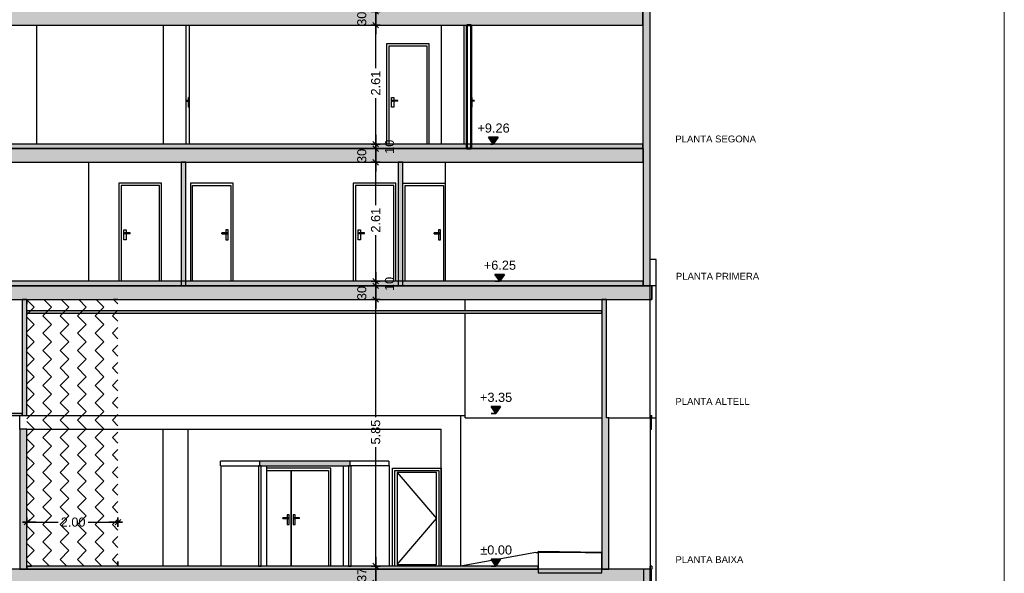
# Model space of a CAD drawing. Header units: metres. Extents: x -1 to 555, y -65 to 31.
# Tile 12 of 14: x 533 to 555, y -55 to -43. Entities that reach past the tile are written whole.
import ezdxf

# ---------------------------------------------------------------- set-up
doc = ezdxf.new("R2010")
doc.units = ezdxf.units.M
doc.header["$PDMODE"] = 65
doc.linetypes.add('CONTINUA', pattern=[0])
doc.linetypes.add('PUNKT', pattern=[6.35, 0, -6.35])
doc.layers.add('+++++ CÀLCUL SECCIÓ F', color=7, linetype='CONTINUA', lineweight=25)
doc.layers.add('COTES SECCIO F', color=7, linetype='CONTINUA', lineweight=25)
doc.styles.add('ARIAL', font='arial.ttf')
doc.dimstyles.new('DIMSTYLE_2', dxfattribs={"dimtxt": 0.2, "dimasz": 0.2, "dimexe": 0, "dimexo": 1e-06, "dimgap": 0.1, "dimtad": 0, "dimrnd": 0.005, "dimzin": 4, "dimdsep": 46, "dimtxsty": 'ARIAL', "dimblk1": 'ALL_ML_STRICH', "dimblk2": 'ALL_ML_STRICH', "dimsah": 1, "dimcen": 0, "dimse1": 1, "dimse2": 1, "dimclrd": 2, "dimclre": 2, "dimclrt": 2, "dimadec": 0, "dimazin": 0, "dimtfac": 1, "dimtdec": 0, "dimtix": 1, "dimtmove": 2, "dimatfit": 3, "dimfxl": 0, "dimtzin": 0, "dimlwd": 0, "dimlwe": 35, "dimarcsym": 0})
doc.dimstyles.new('DIMSTYLE_5', dxfattribs={"dimtxt": 0.2, "dimasz": 0.2, "dimexe": 0, "dimexo": 1e-06, "dimgap": 0.1, "dimtad": 2, "dimdec": 0, "dimlfac": 100, "dimrnd": 1, "dimzin": 4, "dimdsep": 46, "dimtxsty": 'ARIAL', "dimblk1": 'ALL_ML_STRICH', "dimblk2": 'ALL_ML_STRICH', "dimsah": 1, "dimcen": 0, "dimse1": 1, "dimse2": 1, "dimclrd": 2, "dimclre": 2, "dimclrt": 2, "dimadec": 0, "dimazin": 0, "dimtfac": 1, "dimtdec": 0, "dimtix": 1, "dimtmove": 2, "dimatfit": 3, "dimfxl": 0, "dimtvp": 1.2, "dimtzin": 0, "dimlwd": 0, "dimlwe": 35, "dimarcsym": 0})
doc.dimstyles.new('DIMSTYLE_6', dxfattribs={"dimtxt": 0.2, "dimasz": 0.2, "dimexe": 0, "dimexo": 1e-06, "dimgap": 0.1, "dimtad": 0, "dimrnd": 0.01, "dimzin": 4, "dimdsep": 46, "dimtxsty": 'ARIAL', "dimblk1": 'ALL_ML_STRICH', "dimblk2": 'ALL_ML_STRICH', "dimsah": 1, "dimcen": 0, "dimse1": 1, "dimse2": 1, "dimclrd": 2, "dimclre": 2, "dimclrt": 2, "dimadec": 0, "dimazin": 0, "dimtfac": 1, "dimtdec": 0, "dimtix": 1, "dimtmove": 2, "dimatfit": 3, "dimfxl": 0, "dimtzin": 0, "dimlwd": 0, "dimlwe": 35, "dimarcsym": 0})
doc.dimstyles.new('DIMSTYLE_7', dxfattribs={"dimtxt": 0.2, "dimasz": 0.2, "dimexe": 0, "dimexo": 1e-06, "dimgap": 0.1, "dimtad": 0, "dimdec": 0, "dimlfac": 100, "dimrnd": 1, "dimzin": 4, "dimdsep": 46, "dimtxsty": 'ARIAL', "dimblk1": 'ALL_ML_STRICH', "dimblk2": 'ALL_ML_STRICH', "dimsah": 1, "dimcen": 0, "dimse1": 1, "dimse2": 1, "dimclrd": 2, "dimclre": 2, "dimclrt": 2, "dimadec": 0, "dimazin": 0, "dimtfac": 1, "dimtdec": 0, "dimtix": 1, "dimtmove": 2, "dimatfit": 3, "dimfxl": 0, "dimtvp": 1.2, "dimtzin": 0, "dimlwd": 0, "dimlwe": 35, "dimarcsym": 0})
doc.dimstyles.new('DIMSTYLE_8', dxfattribs={"dimtxt": 0.2, "dimasz": 0.2, "dimexe": 0, "dimexo": 1e-06, "dimgap": 0.1, "dimtad": 0, "dimdec": 0, "dimlfac": 100, "dimrnd": 1, "dimzin": 4, "dimdsep": 46, "dimtxsty": 'ARIAL', "dimblk1": 'ALL_ML_STRICH', "dimblk2": 'ALL_ML_STRICH', "dimsah": 1, "dimcen": 0, "dimse1": 1, "dimse2": 1, "dimclrd": 2, "dimclre": 2, "dimclrt": 2, "dimadec": 0, "dimazin": 0, "dimtfac": 1, "dimtdec": 0, "dimtix": 1, "dimtmove": 2, "dimatfit": 3, "dimfxl": 0, "dimtvp": 1.2, "dimtzin": 0, "dimlwd": 0, "dimlwe": 35, "dimarcsym": 0})

# ---------------------------------------------------------------- blocks, each defined once
blk = doc.blocks.new('ALL_ML_STRICH')
at = {"color": 0, "linetype": 'ByBlock', "lineweight": -2}
for p, q in [((-1, 0), (0.5, 0)), ((-0.3, -0.3), (0.3, 0.3)), ((0, -0.5), (0, 0.5))]:
    blk.add_line(p, q, dxfattribs=at)
blk = doc.blocks.new('*D3')
at = {"layer": 'COTES SECCIO F', "color": 2, "linetype": 'CONTINUA', "lineweight": -2, "transparency": 33554687}
for p, q in [((533.27, -53.977), (533.953, -53.977)), ((534.613, -53.977), (535.267, -53.977))]:
    blk.add_line(p, q, dxfattribs=at)
at = {"layer": 'DEFPOINTS', "color": 2, "linetype": 'CONTINUA', "lineweight": 35, "transparency": 33554687}
for p in [(535.267, -53.778), (533.27, -53.965), (533.27, -53.977)]:
    blk.add_point(p, dxfattribs=at)
at = {"layer": 'COTES SECCIO F', "color": 2, "linetype": 'CONTINUA', "lineweight": 35, "transparency": 33554687, "xscale": 0.2, "yscale": 0.2, "zscale": 0.2, "rotation": 180}
blk.add_blockref('ALL_ML_STRICH', (533.27, -53.977), dxfattribs=at)
at = {"layer": 'COTES SECCIO F', "color": 2, "linetype": 'CONTINUA', "lineweight": 35, "transparency": 33554687, "xscale": 0.2, "yscale": 0.2, "zscale": 0.2}
blk.add_blockref('ALL_ML_STRICH', (535.267, -53.977), dxfattribs=at)
at = {"layer": 'COTES SECCIO F', "color": 2, "linetype": 'CONTINUA', "lineweight": 35, "transparency": 33554687, "insert": (534.283, -53.977), "char_height": 0.2, "width": 0.8, "attachment_point": 5, "style": 'ARIAL'}
blk.add_mtext('\\A1;{\\A1;{2.00\\H0.132000;\\S^ ;}}', dxfattribs=at)
blk = doc.blocks.new('*D8')
at = {"layer": 'COTES SECCIO F', "color": 2, "linetype": 'CONTINUA', "lineweight": -2, "transparency": 33554687}
blk.add_line((540.922, -55.31), (540.922, -54.94), dxfattribs=at)
at = {"layer": 'DEFPOINTS', "color": 2, "linetype": 'CONTINUA', "lineweight": 35, "transparency": 33554687}
for p in [(545.231, -54.94), (540.922, -55.31), (545.231, -55.31)]:
    blk.add_point(p, dxfattribs=at)
at = {"layer": 'COTES SECCIO F', "color": 2, "linetype": 'CONTINUA', "lineweight": 35, "transparency": 33554687, "xscale": 0.2, "yscale": 0.2, "zscale": 0.2}
for p, rotation in [((540.922, -54.94), 90), ((540.922, -55.31), 270)]:
    blk.add_blockref('ALL_ML_STRICH', p, dxfattribs=dict(at, rotation=rotation))
at = {"layer": 'COTES SECCIO F', "color": 2, "linetype": 'CONTINUA', "lineweight": 35, "transparency": 33554687, "insert": (540.618, -55.134), "char_height": 0.2, "width": 0.4, "attachment_point": 5, "rotation": 90, "style": 'ARIAL'}
blk.add_mtext('\\A1;{37}', dxfattribs=at)
blk = doc.blocks.new('*D9')
at = {"layer": 'COTES SECCIO F', "color": 2, "linetype": 'CONTINUA', "lineweight": -2, "transparency": 33554687}
for p, q in [((540.922, -51.671), (540.922, -49.09)), ((540.922, -54.94), (540.922, -52.331))]:
    blk.add_line(p, q, dxfattribs=at)
at = {"layer": 'DEFPOINTS', "color": 2, "linetype": 'CONTINUA', "lineweight": 35, "transparency": 33554687}
for p in [(545.518, -49.09), (540.922, -54.94), (545.231, -54.94)]:
    blk.add_point(p, dxfattribs=at)
at = {"layer": 'COTES SECCIO F', "color": 2, "linetype": 'CONTINUA', "lineweight": 35, "transparency": 33554687, "xscale": 0.2, "yscale": 0.2, "zscale": 0.2}
for p, rotation in [((540.922, -49.09), 90), ((540.922, -54.94), 270)]:
    blk.add_blockref('ALL_ML_STRICH', p, dxfattribs=dict(at, rotation=rotation))
at = {"layer": 'COTES SECCIO F', "color": 2, "linetype": 'CONTINUA', "lineweight": 35, "transparency": 33554687, "insert": (540.922, -52.001), "char_height": 0.2, "width": 0.8, "attachment_point": 5, "rotation": 90, "style": 'ARIAL'}
blk.add_mtext('\\A1;{\\A1;{5.85\\H0.132000;\\S^ ;}}', dxfattribs=at)
blk = doc.blocks.new('*D10')
at = {"layer": 'COTES SECCIO F', "color": 2, "linetype": 'CONTINUA', "lineweight": -2, "transparency": 33554687}
blk.add_line((540.922, -49.09), (540.922, -48.79), dxfattribs=at)
at = {"layer": 'DEFPOINTS', "color": 2, "linetype": 'CONTINUA', "lineweight": 35, "transparency": 33554687}
for p in [(545.401, -48.79), (540.922, -49.09), (545.518, -49.09)]:
    blk.add_point(p, dxfattribs=at)
at = {"layer": 'COTES SECCIO F', "color": 2, "linetype": 'CONTINUA', "lineweight": 35, "transparency": 33554687, "xscale": 0.2, "yscale": 0.2, "zscale": 0.2}
for p, rotation in [((540.922, -48.79), 90), ((540.922, -49.09), 270)]:
    blk.add_blockref('ALL_ML_STRICH', p, dxfattribs=dict(at, rotation=rotation))
at = {"layer": 'COTES SECCIO F', "color": 2, "linetype": 'CONTINUA', "lineweight": 35, "transparency": 33554687, "insert": (540.618, -48.949), "char_height": 0.2, "width": 0.4, "attachment_point": 5, "rotation": 90, "style": 'ARIAL'}
blk.add_mtext('\\A1;{30}', dxfattribs=at)
blk = doc.blocks.new('*D11')
at = {"layer": 'COTES SECCIO F', "color": 2, "linetype": 'CONTINUA', "lineweight": -2, "transparency": 33554687}
blk.add_line((540.922, -48.79), (540.922, -48.69), dxfattribs=at)
at = {"layer": 'DEFPOINTS', "color": 2, "linetype": 'CONTINUA', "lineweight": 35, "transparency": 33554687}
for p in [(540.922, -48.79), (545.401, -48.69), (545.401, -48.79)]:
    blk.add_point(p, dxfattribs=at)
at = {"layer": 'COTES SECCIO F', "color": 2, "linetype": 'CONTINUA', "lineweight": 35, "transparency": 33554687, "xscale": 0.2, "yscale": 0.2, "zscale": 0.2}
for p, rotation in [((540.922, -48.79), 270), ((540.922, -48.69), 90)]:
    blk.add_blockref('ALL_ML_STRICH', p, dxfattribs=dict(at, rotation=rotation))
at = {"layer": 'COTES SECCIO F', "color": 2, "linetype": 'CONTINUA', "lineweight": 35, "transparency": 33554687, "insert": (541.226, -48.749), "char_height": 0.2, "width": 0.4, "attachment_point": 5, "rotation": 90, "style": 'ARIAL'}
blk.add_mtext('\\A1;{10}', dxfattribs=at)
blk = doc.blocks.new('*D12')
at = {"layer": 'COTES SECCIO F', "color": 2, "linetype": 'CONTINUA', "lineweight": -2, "transparency": 33554687}
for p, q in [((540.922, -47.021), (540.922, -46.08)), ((540.922, -48.69), (540.922, -47.681))]:
    blk.add_line(p, q, dxfattribs=at)
at = {"layer": 'DEFPOINTS', "color": 2, "linetype": 'CONTINUA', "lineweight": 35, "transparency": 33554687}
for p in [(545.251, -46.08), (540.922, -48.69), (545.401, -48.69)]:
    blk.add_point(p, dxfattribs=at)
at = {"layer": 'COTES SECCIO F', "color": 2, "linetype": 'CONTINUA', "lineweight": 35, "transparency": 33554687, "xscale": 0.2, "yscale": 0.2, "zscale": 0.2}
for p, rotation in [((540.922, -46.08), 90), ((540.922, -48.69), 270)]:
    blk.add_blockref('ALL_ML_STRICH', p, dxfattribs=dict(at, rotation=rotation))
at = {"layer": 'COTES SECCIO F', "color": 2, "linetype": 'CONTINUA', "lineweight": 35, "transparency": 33554687, "insert": (540.922, -47.351), "char_height": 0.2, "width": 0.8, "attachment_point": 5, "rotation": 90, "style": 'ARIAL'}
blk.add_mtext('\\A1;{\\A1;{2.61\\H0.132000;\\S^ ;}}', dxfattribs=at)
blk = doc.blocks.new('*D13')
at = {"layer": 'COTES SECCIO F', "color": 2, "linetype": 'CONTINUA', "lineweight": -2, "transparency": 33554687}
blk.add_line((540.922, -46.08), (540.922, -45.78), dxfattribs=at)
at = {"layer": 'DEFPOINTS', "color": 2, "linetype": 'CONTINUA', "lineweight": 35, "transparency": 33554687}
for p in [(545.23, -45.78), (540.922, -46.08), (545.251, -46.08)]:
    blk.add_point(p, dxfattribs=at)
at = {"layer": 'COTES SECCIO F', "color": 2, "linetype": 'CONTINUA', "lineweight": 35, "transparency": 33554687, "xscale": 0.2, "yscale": 0.2, "zscale": 0.2}
for p, rotation in [((540.922, -45.78), 90), ((540.922, -46.08), 270)]:
    blk.add_blockref('ALL_ML_STRICH', p, dxfattribs=dict(at, rotation=rotation))
at = {"layer": 'COTES SECCIO F', "color": 2, "linetype": 'CONTINUA', "lineweight": 35, "transparency": 33554687, "insert": (540.618, -45.939), "char_height": 0.2, "width": 0.4, "attachment_point": 5, "rotation": 90, "style": 'ARIAL'}
blk.add_mtext('\\A1;{30}', dxfattribs=at)
blk = doc.blocks.new('*D14')
at = {"layer": 'COTES SECCIO F', "color": 2, "linetype": 'CONTINUA', "lineweight": -2, "transparency": 33554687}
blk.add_line((540.922, -45.78), (540.922, -45.68), dxfattribs=at)
at = {"layer": 'DEFPOINTS', "color": 2, "linetype": 'CONTINUA', "lineweight": 35, "transparency": 33554687}
for p in [(540.922, -45.78), (545.23, -45.68), (545.23, -45.78)]:
    blk.add_point(p, dxfattribs=at)
at = {"layer": 'COTES SECCIO F', "color": 2, "linetype": 'CONTINUA', "lineweight": 35, "transparency": 33554687, "xscale": 0.2, "yscale": 0.2, "zscale": 0.2}
for p, rotation in [((540.922, -45.78), 270), ((540.922, -45.68), 90)]:
    blk.add_blockref('ALL_ML_STRICH', p, dxfattribs=dict(at, rotation=rotation))
at = {"layer": 'COTES SECCIO F', "color": 2, "linetype": 'CONTINUA', "lineweight": 35, "transparency": 33554687, "insert": (541.226, -45.739), "char_height": 0.2, "width": 0.4, "attachment_point": 5, "rotation": 90, "style": 'ARIAL'}
blk.add_mtext('\\A1;{10}', dxfattribs=at)
blk = doc.blocks.new('*D15')
at = {"layer": 'COTES SECCIO F', "color": 2, "linetype": 'CONTINUA', "lineweight": -2, "transparency": 33554687}
for p, q in [((540.922, -44.011), (540.922, -43.07)), ((540.922, -45.68), (540.922, -44.671))]:
    blk.add_line(p, q, dxfattribs=at)
at = {"layer": 'DEFPOINTS', "color": 2, "linetype": 'CONTINUA', "lineweight": 35, "transparency": 33554687}
for p in [(545.38, -43.07), (540.922, -45.68), (545.23, -45.68)]:
    blk.add_point(p, dxfattribs=at)
at = {"layer": 'COTES SECCIO F', "color": 2, "linetype": 'CONTINUA', "lineweight": 35, "transparency": 33554687, "xscale": 0.2, "yscale": 0.2, "zscale": 0.2}
for p, rotation in [((540.922, -43.07), 90), ((540.922, -45.68), 270)]:
    blk.add_blockref('ALL_ML_STRICH', p, dxfattribs=dict(at, rotation=rotation))
at = {"layer": 'COTES SECCIO F', "color": 2, "linetype": 'CONTINUA', "lineweight": 35, "transparency": 33554687, "insert": (540.922, -44.341), "char_height": 0.2, "width": 0.8, "attachment_point": 5, "rotation": 90, "style": 'ARIAL'}
blk.add_mtext('\\A1;{\\A1;{2.61\\H0.132000;\\S^ ;}}', dxfattribs=at)
blk = doc.blocks.new('*D16')
at = {"layer": 'COTES SECCIO F', "color": 2, "linetype": 'CONTINUA', "lineweight": -2, "transparency": 33554687}
blk.add_line((540.922, -43.07), (540.922, -42.77), dxfattribs=at)
at = {"layer": 'DEFPOINTS', "color": 2, "linetype": 'CONTINUA', "lineweight": 35, "transparency": 33554687}
for p in [(541.353, -42.77), (540.922, -43.07), (545.38, -43.07)]:
    blk.add_point(p, dxfattribs=at)
at = {"layer": 'COTES SECCIO F', "color": 2, "linetype": 'CONTINUA', "lineweight": 35, "transparency": 33554687, "xscale": 0.2, "yscale": 0.2, "zscale": 0.2}
for p, rotation in [((540.922, -42.77), 90), ((540.922, -43.07), 270)]:
    blk.add_blockref('ALL_ML_STRICH', p, dxfattribs=dict(at, rotation=rotation))
at = {"layer": 'COTES SECCIO F', "color": 2, "linetype": 'CONTINUA', "lineweight": 35, "transparency": 33554687, "insert": (540.618, -42.929), "char_height": 0.2, "width": 0.4, "attachment_point": 5, "rotation": 90, "style": 'ARIAL'}
blk.add_mtext('\\A1;{30}', dxfattribs=at)
blk = doc.blocks.new('COMPLEX_ELEVATIONDIM_0')
at = {"layer": 'COTES SECCIO F', "linetype": 'CONTINUA', "lineweight": 35, "transparency": 33554687}
for points in [[(543.607, -45.53), (543.397, -45.53), (543.502, -45.68)], [(543.748, -48.54), (543.538, -48.54), (543.643, -48.69)], [(543.664, -51.44), (543.454, -51.44), (543.559, -51.59)], [(543.664, -54.79), (543.454, -54.79), (543.559, -54.94)]]:
    blk.add_hatch(color=2, dxfattribs=at).paths.add_polyline_path(points)
at = {"layer": 'COTES SECCIO F', "color": 2, "linetype": 'CONTINUA', "lineweight": 35, "transparency": 33554687}
for p, q in [((543.607, -45.53), (543.397, -45.53)), ((543.397, -45.53), (543.502, -45.68)), ((543.502, -45.68), (543.607, -45.53)), ((543.502, -45.68), (543.502, -45.68)), ((543.502, -45.68), (543.502, -45.68)), ((543.502, -45.68), (543.502, -45.68)), ((543.502, -45.68), (543.502, -45.68)), ((543.748, -48.54), (543.538, -48.54)), ((543.538, -48.54), (543.643, -48.69)), ((543.643, -48.69), (543.748, -48.54)), ((543.643, -48.69), (543.643, -48.69)), ((543.643, -48.69), (543.643, -48.69)), ((543.643, -48.69), (543.643, -48.69)), ((543.643, -48.69), (543.643, -48.69)), ((543.664, -51.44), (543.454, -51.44)), ((543.454, -51.44), (543.559, -51.59)), ((543.559, -51.59), (543.664, -51.44)), ((543.559, -51.59), (543.559, -51.59)), ((543.559, -51.59), (543.559, -51.59)), ((543.559, -51.59), (543.559, -51.59)), ((543.559, -51.59), (543.559, -51.59)), ((543.664, -54.79), (543.454, -54.79)), ((543.454, -54.79), (543.559, -54.94)), ((543.559, -54.94), (543.664, -54.79)), ((543.559, -54.94), (543.559, -54.94)), ((543.559, -54.94), (543.559, -54.94)), ((543.559, -54.94), (543.559, -54.94)), ((543.559, -54.94), (543.559, -54.94))]:
    blk.add_line(p, q, dxfattribs=at)
at = {"layer": 'COTES SECCIO F', "color": 2, "linetype": 'PUNKT', "lineweight": 35, "transparency": 33554687}
for p, q in [((543.502, -45.68), (543.445, -45.68)), ((543.643, -48.69), (543.445, -48.69)), ((543.559, -51.59), (543.445, -51.59)), ((543.559, -54.94), (543.445, -54.94))]:
    blk.add_line(p, q, dxfattribs=at)
at = {"layer": 'COTES SECCIO F', "color": 2, "linetype": 'CONTINUA', "lineweight": 35, "transparency": 33554687, "char_height": 0.2, "attachment_point": 7, "style": 'ARIAL'}
for s, insert, width in [('\\W1.00;+9.26', (543.155, -45.43), 0.80625), ('\\W1.00;+6.25', (543.295, -48.44), 0.80625), ('\\W1.00;+3.35', (543.211, -51.34), 0.80625), ('\\W1.00;±0.00', (543.217, -54.69), 0.7965)]:
    blk.add_mtext(s, dxfattribs=dict(at, insert=insert, width=width))

msp = doc.modelspace()

# ---------------------------------------------------------------- hatches: boundary and pattern name
at = {"layer": '+++++ CÀLCUL SECCIÓ F', "linetype": 'CONTINUA', "lineweight": 25, "true_color": 0xababab, "transparency": 33554687}
for points in [[(546.785, -42.77), (531.837, -42.77), (531.837, -43.07), (546.785, -43.07)], [(546.795, -45.78), (531.837, -45.78), (531.837, -46.08), (546.795, -46.08)], [(546.945, -48.79), (531.957, -48.79), (531.957, -49.09), (546.945, -49.09)], [(540.359, -52.64), (538.375, -52.64), (538.375, -52.74), (540.359, -52.74)], [(546.946, -55.01), (532.097, -55.01), (532.097, -55.31), (546.946, -55.31)]]:
    msp.add_hatch(color=253, dxfattribs=at).paths.add_polyline_path(points)
at = {"layer": '+++++ CÀLCUL SECCIÓ F', "linetype": 'CONTINUA', "lineweight": 25, "true_color": 0xa0a0a0, "transparency": 33554687}
for points in [[(546.945, -42.77), (546.785, -42.77), (546.785, -45.78), (546.945, -45.78)], [(546.945, -45.78), (546.795, -45.78), (546.795, -48.79), (546.945, -48.79)], [(533.266, -51.64), (533.266, -49.09), (533.166, -49.09), (533.166, -51.64)], [(545.986, -51.69), (545.986, -49.09), (545.886, -49.09), (545.886, -51.69)], [(546.036, -51.69), (545.886, -51.69), (545.886, -55.01), (546.036, -55.01)], [(533.117, -51.94), (533.117, -55.01), (533.267, -55.01), (533.267, -51.94)], [(546.946, -55.01), (546.796, -55.01), (546.796, -58.31), (546.946, -58.31)]]:
    msp.add_hatch(color=253, dxfattribs=at).paths.add_polyline_path(points)
at = {"layer": '+++++ CÀLCUL SECCIÓ F', "linetype": 'CONTINUA', "lineweight": 25, "transparency": 33554687}
for color, points in [(32, [(546.785, -45.68), (531.837, -45.68), (531.837, -45.78), (546.785, -45.78)]), (32, [(546.795, -48.69), (531.837, -48.69), (531.837, -48.79), (546.795, -48.79)]), (34, [(545.886, -49.34), (533.266, -49.34), (533.266, -49.39), (545.886, -49.39)]), (32, [(533.166, -51.59), (531.957, -51.59), (531.957, -51.64), (533.166, -51.64)]), (32, [(544.487, -54.94), (533.267, -54.94), (533.267, -55.01), (544.487, -55.01)])]:
    msp.add_hatch(color=color, dxfattribs=at).paths.add_polyline_path(points)
at = {"layer": '+++++ CÀLCUL SECCIÓ F', "linetype": 'CONTINUA', "lineweight": 18, "true_color": 0x006e00, "transparency": 33554687}
for points in [[(536.756, -46.08), (536.656, -46.08), (536.656, -48.79), (536.756, -48.79)], [(541.517, -46.08), (541.417, -46.08), (541.417, -48.79), (541.517, -48.79)]]:
    msp.add_hatch(color=96, dxfattribs=at).paths.add_polyline_path(points)
at = {"layer": 'COTES SECCIO F', "linetype": 'CONTINUA', "lineweight": 35, "transparency": 33554687}
h = msp.add_hatch(dxfattribs=at)
h.set_pattern_fill('TRAMA', color=2, scale=0.27, angle=135, style=0, pattern_type=2)
h.set_pattern_definition([(135, (-0.76368, 6e-17), (-0.38183766, 3e-17), [0.27, -0.27]), (225, (-0.76368, 6e-17), (-6e-17, -0.38183766), [0.27, -0.27])])
h.paths.add_polyline_path([(535.267, -54.94), (535.267, -49.09), (533.267, -49.09), (533.267, -54.94)], flags=0)

# ---------------------------------------------------------------- linework, layer by layer
at = {"layer": '+++++ CÀLCUL SECCIÓ F', "color": 52, "linetype": 'CONTINUA', "lineweight": 13, "transparency": 33554687}
for p, q in [((554.716, -24.94), (554.716, -64.94)), ((554.716, -64.94), (554.716, -24.94))]:
    msp.add_line(p, q, dxfattribs=at)
at = {"layer": '+++++ CÀLCUL SECCIÓ F', "color": 7, "linetype": 'CONTINUA', "lineweight": 25, "transparency": 33554687}
for p, q in [((546.785, -43.07), (546.785, -42.77)), ((546.785, -42.77), (546.785, -43.07)), ((546.945, -45.78), (546.945, -42.77)), ((531.837, -43.07), (542.921, -43.07)), ((533.486, -45.68), (533.486, -43.07)), ((536.266, -45.68), (536.266, -43.07)), ((536.766, -45.68), (536.766, -43.07)), ((536.832, -43.07), (536.832, -45.68)), ((542.366, -45.68), (542.366, -43.07)), ((542.866, -45.68), (542.866, -43.07)), ((542.921, -43.07), (543.021, -43.07)), ((543.021, -43.07), (546.785, -43.07)), ((546.785, -43.07), (546.785, -45.68)), ((536.827, -43.53), (536.827, -45.68)), ((536.827, -43.53), (536.832, -43.53)), ((541.159, -43.48), (541.159, -45.68)), ((542.099, -43.48), (541.159, -43.48)), ((541.209, -43.53), (541.209, -45.68)), ((542.049, -43.53), (541.209, -43.53)), ((542.049, -45.68), (542.049, -43.53)), ((542.099, -45.68), (542.099, -43.48)), ((543.026, -43.53), (543.021, -43.53)), ((543.026, -43.53), (543.026, -45.68)), ((536.772, -44.721), (536.768, -44.725)), ((536.777, -44.72), (536.772, -44.721)), ((536.772, -44.721), (536.817, -44.721)), ((536.817, -44.72), (536.777, -44.72)), ((536.817, -44.87), (536.817, -44.655)), ((536.827, -44.655), (536.817, -44.655)), ((541.269, -44.87), (541.269, -44.655)), ((541.269, -44.655), (541.319, -44.655)), ((541.289, -44.721), (541.286, -44.725)), ((541.294, -44.72), (541.289, -44.721)), ((541.409, -44.721), (541.289, -44.721)), ((541.294, -44.72), (541.409, -44.72)), ((541.319, -44.655), (541.319, -44.72)), ((541.409, -44.721), (541.409, -44.72)), ((541.409, -44.725), (541.409, -44.721)), ((543.026, -44.655), (543.036, -44.655)), ((543.036, -44.87), (543.036, -44.655)), ((543.036, -44.72), (543.076, -44.72)), ((543.081, -44.721), (543.036, -44.721)), ((543.076, -44.72), (543.081, -44.721)), ((543.081, -44.721), (543.085, -44.725)), ((536.768, -44.725), (536.767, -44.73)), ((536.767, -44.73), (536.768, -44.735)), ((536.767, -44.73), (536.817, -44.73)), ((536.768, -44.725), (536.817, -44.725)), ((536.768, -44.735), (536.772, -44.739)), ((536.768, -44.735), (536.817, -44.735)), ((536.772, -44.739), (536.777, -44.74)), ((536.772, -44.739), (536.817, -44.739)), ((536.777, -44.74), (536.817, -44.74)), ((536.827, -44.87), (536.817, -44.87)), ((541.319, -44.87), (541.269, -44.87)), ((541.286, -44.725), (541.284, -44.73)), ((541.284, -44.73), (541.286, -44.735)), ((541.409, -44.73), (541.284, -44.73)), ((541.409, -44.725), (541.286, -44.725)), ((541.286, -44.735), (541.289, -44.739)), ((541.409, -44.735), (541.286, -44.735)), ((541.289, -44.739), (541.294, -44.74)), ((541.409, -44.739), (541.289, -44.739)), ((541.409, -44.74), (541.294, -44.74)), ((541.319, -44.74), (541.319, -44.87)), ((541.409, -44.73), (541.409, -44.725)), ((541.409, -44.735), (541.409, -44.73)), ((541.409, -44.739), (541.409, -44.735)), ((541.409, -44.74), (541.409, -44.739)), ((543.026, -44.87), (543.036, -44.87)), ((543.085, -44.725), (543.036, -44.725)), ((543.086, -44.73), (543.036, -44.73)), ((543.085, -44.735), (543.036, -44.735)), ((543.081, -44.739), (543.036, -44.739)), ((543.076, -44.74), (543.036, -44.74)), ((543.081, -44.739), (543.076, -44.74)), ((543.085, -44.735), (543.081, -44.739)), ((543.085, -44.725), (543.086, -44.73)), ((543.086, -44.73), (543.085, -44.735)), ((546.785, -45.68), (531.837, -45.68)), ((542.921, -45.78), (531.837, -45.78)), ((531.837, -45.78), (542.921, -45.78)), ((543.021, -45.78), (542.921, -45.78)), ((542.921, -45.78), (543.021, -45.78)), ((546.795, -45.78), (543.021, -45.78)), ((543.021, -45.78), (546.785, -45.78)), ((546.785, -45.68), (546.785, -45.78)), ((546.785, -45.78), (546.785, -45.68)), ((546.785, -45.78), (546.795, -45.78)), ((546.795, -46.08), (546.795, -45.78)), ((546.795, -45.78), (546.795, -46.08)), ((546.945, -48.79), (546.945, -45.78)), ((531.837, -46.08), (536.656, -46.08)), ((534.628, -48.69), (534.628, -46.08)), ((534.628, -48.69), (534.628, -46.08)), ((536.656, -46.08), (536.756, -46.08)), ((536.656, -46.08), (536.656, -48.79)), ((536.756, -46.08), (536.656, -46.08)), ((536.756, -46.08), (541.417, -46.08)), ((536.756, -48.79), (536.756, -46.08)), ((541.417, -46.08), (541.517, -46.08)), ((541.417, -46.08), (541.417, -48.79)), ((541.517, -46.08), (541.417, -46.08)), ((541.517, -46.08), (546.795, -46.08)), ((541.517, -48.79), (541.517, -46.08)), ((542.457, -46.54), (542.457, -46.08)), ((542.457, -46.54), (542.457, -46.08)), ((546.795, -46.08), (546.795, -48.69)), ((535.286, -46.54), (535.286, -48.69)), ((536.226, -46.54), (535.286, -46.54)), ((535.336, -46.59), (535.336, -48.69)), ((536.176, -46.59), (535.336, -46.59)), ((536.176, -48.69), (536.176, -46.59)), ((536.226, -48.69), (536.226, -46.54)), ((536.856, -46.54), (536.856, -48.69)), ((537.796, -46.54), (536.856, -46.54)), ((536.906, -48.69), (536.906, -46.59)), ((536.906, -46.59), (537.746, -46.59)), ((537.746, -46.59), (537.746, -48.69)), ((537.796, -48.69), (537.796, -46.54)), ((540.427, -46.54), (540.427, -48.69)), ((541.367, -46.54), (540.427, -46.54)), ((540.477, -46.59), (540.477, -48.69)), ((541.317, -46.59), (540.477, -46.59)), ((541.317, -48.69), (541.317, -46.59)), ((541.367, -48.69), (541.367, -46.54)), ((541.517, -46.54), (542.457, -46.54)), ((541.567, -48.69), (541.567, -46.59)), ((541.567, -46.59), (542.407, -46.59)), ((542.407, -46.59), (542.407, -48.69)), ((542.457, -48.69), (542.457, -46.54)), ((535.396, -47.78), (535.396, -47.565)), ((535.396, -47.565), (535.446, -47.565)), ((535.412, -47.635), (535.411, -47.64)), ((535.411, -47.64), (535.412, -47.645)), ((535.536, -47.64), (535.411, -47.64)), ((535.416, -47.631), (535.412, -47.635)), ((535.536, -47.635), (535.412, -47.635)), ((535.412, -47.645), (535.416, -47.649)), ((535.536, -47.645), (535.412, -47.645)), ((535.421, -47.63), (535.416, -47.631)), ((535.536, -47.631), (535.416, -47.631)), ((535.416, -47.649), (535.421, -47.65)), ((535.536, -47.649), (535.416, -47.649)), ((535.421, -47.63), (535.536, -47.63)), ((535.536, -47.65), (535.421, -47.65)), ((535.446, -47.565), (535.446, -47.63)), ((535.446, -47.65), (535.446, -47.78)), ((535.536, -47.631), (535.536, -47.63)), ((535.536, -47.635), (535.536, -47.631)), ((535.536, -47.64), (535.536, -47.635)), ((535.536, -47.645), (535.536, -47.64)), ((535.536, -47.649), (535.536, -47.645)), ((535.536, -47.65), (535.536, -47.649)), ((537.546, -47.631), (537.546, -47.63)), ((537.661, -47.63), (537.546, -47.63)), ((537.546, -47.635), (537.546, -47.631)), ((537.546, -47.631), (537.666, -47.631)), ((537.546, -47.64), (537.546, -47.635)), ((537.546, -47.635), (537.67, -47.635)), ((537.546, -47.645), (537.546, -47.64)), ((537.546, -47.64), (537.671, -47.64)), ((537.546, -47.649), (537.546, -47.645)), ((537.546, -47.645), (537.67, -47.645)), ((537.546, -47.65), (537.546, -47.649)), ((537.546, -47.649), (537.666, -47.649)), ((537.546, -47.65), (537.661, -47.65)), ((537.636, -47.565), (537.636, -47.63)), ((537.686, -47.565), (537.636, -47.565)), ((537.636, -47.65), (537.636, -47.78)), ((537.661, -47.63), (537.666, -47.631)), ((537.666, -47.649), (537.661, -47.65)), ((537.666, -47.631), (537.67, -47.635)), ((537.67, -47.645), (537.666, -47.649)), ((537.67, -47.635), (537.671, -47.64)), ((537.671, -47.64), (537.67, -47.645)), ((537.686, -47.78), (537.686, -47.565)), ((540.537, -47.78), (540.537, -47.565)), ((540.537, -47.565), (540.587, -47.565)), ((540.554, -47.635), (540.552, -47.64)), ((540.552, -47.64), (540.554, -47.645)), ((540.677, -47.64), (540.552, -47.64)), ((540.557, -47.631), (540.554, -47.635)), ((540.677, -47.635), (540.554, -47.635)), ((540.554, -47.645), (540.557, -47.649)), ((540.677, -47.645), (540.554, -47.645)), ((540.562, -47.63), (540.557, -47.631)), ((540.677, -47.631), (540.557, -47.631)), ((540.557, -47.649), (540.562, -47.65)), ((540.677, -47.649), (540.557, -47.649)), ((540.562, -47.63), (540.677, -47.63)), ((540.677, -47.65), (540.562, -47.65)), ((540.587, -47.565), (540.587, -47.63)), ((540.587, -47.65), (540.587, -47.78)), ((540.677, -47.631), (540.677, -47.63)), ((540.677, -47.635), (540.677, -47.631)), ((540.677, -47.64), (540.677, -47.635)), ((540.677, -47.645), (540.677, -47.64)), ((540.677, -47.649), (540.677, -47.645)), ((540.677, -47.65), (540.677, -47.649)), ((542.207, -47.631), (542.207, -47.63)), ((542.322, -47.63), (542.207, -47.63)), ((542.207, -47.635), (542.207, -47.631)), ((542.207, -47.631), (542.327, -47.631)), ((542.207, -47.64), (542.207, -47.635)), ((542.207, -47.635), (542.331, -47.635)), ((542.207, -47.645), (542.207, -47.64)), ((542.207, -47.64), (542.332, -47.64)), ((542.207, -47.649), (542.207, -47.645)), ((542.207, -47.645), (542.331, -47.645)), ((542.207, -47.65), (542.207, -47.649)), ((542.207, -47.649), (542.327, -47.649)), ((542.207, -47.65), (542.322, -47.65)), ((542.297, -47.565), (542.297, -47.63)), ((542.347, -47.565), (542.297, -47.565)), ((542.297, -47.65), (542.297, -47.78)), ((542.322, -47.63), (542.327, -47.631)), ((542.327, -47.649), (542.322, -47.65)), ((542.327, -47.631), (542.331, -47.635)), ((542.331, -47.645), (542.327, -47.649)), ((542.331, -47.635), (542.332, -47.64)), ((542.332, -47.64), (542.331, -47.645)), ((542.347, -47.78), (542.347, -47.565)), ((535.446, -47.78), (535.396, -47.78)), ((537.636, -47.78), (537.686, -47.78)), ((540.587, -47.78), (540.537, -47.78)), ((542.297, -47.78), (542.347, -47.78)), ((547.08, -48.21), (546.945, -48.21)), ((547.08, -48.79), (547.08, -48.21)), ((546.795, -48.69), (531.837, -48.69)), ((531.837, -48.79), (536.656, -48.79)), ((536.656, -48.79), (531.957, -48.79)), ((536.656, -48.79), (536.756, -48.79)), ((536.656, -48.79), (536.756, -48.79)), ((536.756, -48.79), (536.656, -48.79)), ((536.756, -48.79), (541.417, -48.79)), ((541.417, -48.79), (536.756, -48.79)), ((541.417, -48.79), (541.517, -48.79)), ((541.417, -48.79), (541.517, -48.79)), ((541.517, -48.79), (541.417, -48.79)), ((541.517, -48.79), (546.795, -48.79)), ((546.945, -48.79), (541.517, -48.79)), ((546.795, -48.69), (546.795, -48.79)), ((546.795, -48.79), (546.795, -48.69)), ((546.795, -48.79), (546.945, -48.79)), ((546.945, -49.09), (546.945, -48.79)), ((546.947, -48.79), (546.945, -48.79)), ((546.98, -48.79), (546.947, -48.79)), ((546.947, -51.69), (546.947, -48.79)), ((546.98, -48.79), (546.98, -49.09)), ((546.98, -49.09), (546.98, -48.79)), ((547.08, -48.79), (546.98, -48.79)), ((547.08, -51.69), (547.08, -48.79)), ((531.957, -49.09), (533.166, -49.09)), ((533.166, -49.09), (533.266, -49.09)), ((533.166, -49.09), (533.166, -51.59)), ((533.266, -49.09), (533.166, -49.09)), ((533.266, -49.09), (545.886, -49.09)), ((533.266, -49.34), (533.266, -49.09)), ((542.886, -49.34), (542.886, -49.09)), ((542.886, -49.34), (542.886, -49.09)), ((545.886, -49.09), (545.986, -49.09)), ((545.886, -49.09), (545.886, -49.34)), ((545.986, -49.09), (545.886, -49.09)), ((545.986, -49.09), (546.945, -49.09)), ((545.986, -51.69), (545.986, -49.09)), ((546.947, -49.09), (546.98, -49.09)), ((546.98, -49.09), (546.947, -49.09)), ((533.266, -49.34), (533.266, -49.39)), ((545.886, -49.34), (533.266, -49.34)), ((533.266, -49.39), (533.266, -49.34)), ((533.266, -49.39), (545.886, -49.39)), ((533.266, -51.64), (533.266, -49.39)), ((542.886, -51.64), (542.886, -49.39)), ((542.886, -51.64), (542.886, -49.39)), ((545.886, -49.39), (545.886, -49.34)), ((545.886, -49.34), (545.886, -49.39)), ((545.886, -49.39), (545.886, -51.69)), ((533.166, -51.59), (531.957, -51.59)), ((533.166, -51.59), (533.166, -51.64)), ((533.166, -51.64), (533.166, -51.59)), ((531.957, -51.64), (533.166, -51.64)), ((533.104, -51.69), (533.117, -51.69)), ((533.117, -51.94), (533.117, -51.64)), ((533.166, -51.64), (533.266, -51.64)), ((533.266, -51.64), (542.886, -51.64)), ((542.786, -51.64), (542.786, -54.94)), ((542.886, -51.69), (542.886, -51.64)), ((542.886, -51.69), (545.886, -51.69)), ((545.886, -51.69), (545.886, -55.01)), ((546.036, -51.69), (545.986, -51.69)), ((546.036, -55.01), (546.036, -51.69)), ((546.036, -51.69), (546.797, -51.69)), ((546.797, -51.69), (546.947, -51.69)), ((546.945, -51.69), (546.945, -55.01)), ((546.947, -51.64), (546.98, -51.64)), ((546.977, -51.69), (546.977, -51.64)), ((546.977, -51.94), (546.977, -51.69)), ((546.977, -51.94), (546.977, -51.69)), ((546.98, -51.69), (546.977, -51.69)), ((546.98, -51.69), (546.98, -51.64)), ((546.98, -51.69), (547.08, -51.69)), ((547.077, -55.75), (547.077, -51.69)), ((533.117, -51.94), (533.117, -55.01)), ((533.267, -51.94), (533.117, -51.94)), ((533.267, -51.94), (542.36, -51.94)), ((533.267, -54.94), (533.267, -51.94)), ((536.256, -54.94), (536.256, -51.94)), ((536.256, -54.94), (536.256, -51.94)), ((536.806, -54.94), (536.806, -51.94)), ((542.36, -54.94), (542.36, -51.94)), ((546.945, -51.94), (546.977, -51.94)), ((546.977, -51.94), (546.945, -51.94)), ((537.52, -52.74), (537.52, -52.64)), ((537.545, -52.64), (537.52, -52.64)), ((537.628, -52.64), (537.545, -52.64)), ((537.765, -52.64), (537.628, -52.64)), ((537.95, -52.64), (537.765, -52.64)), ((538.178, -52.64), (537.95, -52.64)), ((538.375, -52.64), (538.178, -52.64)), ((538.375, -52.64), (538.375, -52.74)), ((540.359, -52.64), (538.375, -52.64)), ((540.359, -52.74), (540.359, -52.64)), ((540.557, -52.64), (540.359, -52.64)), ((540.785, -52.64), (540.557, -52.64)), ((540.97, -52.64), (540.785, -52.64)), ((541.106, -52.64), (540.97, -52.64)), ((541.189, -52.64), (541.106, -52.64)), ((541.214, -52.64), (541.189, -52.64)), ((541.214, -52.64), (541.214, -52.74)), ((537.52, -52.74), (537.521, -52.74)), ((537.521, -52.74), (537.521, -54.94)), ((537.521, -52.74), (537.526, -52.74)), ((537.526, -52.74), (537.536, -52.74)), ((537.536, -52.74), (537.54, -52.74)), ((537.54, -52.74), (537.545, -52.74)), ((537.545, -52.74), (537.557, -52.74)), ((537.557, -52.74), (537.572, -52.74)), ((537.572, -52.74), (537.597, -52.74)), ((537.597, -52.74), (537.619, -52.74)), ((537.619, -52.74), (537.628, -52.74)), ((537.628, -52.74), (537.642, -52.74)), ((537.642, -52.74), (537.662, -52.74)), ((537.662, -52.74), (537.702, -52.74)), ((537.702, -52.74), (537.747, -52.74)), ((537.747, -52.74), (537.76, -52.74)), ((537.76, -52.74), (537.765, -52.74)), ((537.765, -52.74), (537.771, -52.74)), ((537.771, -52.74), (537.796, -52.74)), ((537.796, -52.74), (537.849, -52.74)), ((537.849, -52.74), (537.907, -52.74)), ((537.907, -52.74), (537.968, -52.74)), ((537.968, -52.74), (538.034, -52.74)), ((538.034, -52.74), (538.103, -52.74)), ((538.103, -52.74), (538.176, -52.74)), ((538.176, -52.74), (538.252, -52.74)), ((538.252, -52.74), (538.331, -52.74)), ((538.331, -52.74), (538.353, -52.74)), ((538.353, -52.74), (538.353, -54.94)), ((538.375, -52.74), (538.353, -52.74)), ((538.375, -52.74), (538.408, -52.74)), ((538.408, -52.74), (538.375, -52.74)), ((538.408, -52.74), (540.329, -52.74)), ((538.408, -54.94), (538.408, -52.74)), ((538.525, -52.74), (538.525, -54.94)), ((539.937, -52.79), (538.525, -52.79)), ((538.525, -52.84), (539.067, -52.84)), ((539.067, -52.84), (539.067, -54.94)), ((539.068, -54.94), (539.068, -52.84)), ((539.068, -52.84), (539.887, -52.84)), ((539.887, -52.84), (539.887, -54.94)), ((539.937, -54.94), (539.937, -52.79)), ((540.212, -52.74), (540.212, -54.94)), ((540.329, -52.74), (540.359, -52.74)), ((540.329, -52.74), (540.329, -54.94)), ((540.359, -52.74), (540.329, -52.74)), ((540.384, -52.74), (540.359, -52.74)), ((540.384, -54.94), (540.384, -52.74)), ((540.408, -52.74), (540.384, -52.74)), ((540.487, -52.74), (540.408, -52.74)), ((540.563, -52.74), (540.487, -52.74)), ((540.636, -52.74), (540.563, -52.74)), ((540.705, -52.74), (540.636, -52.74)), ((540.77, -52.74), (540.705, -52.74)), ((540.832, -52.74), (540.77, -52.74)), ((540.89, -52.74), (540.832, -52.74)), ((540.943, -52.74), (540.89, -52.74)), ((540.992, -52.74), (540.943, -52.74)), ((541.036, -52.74), (540.992, -52.74)), ((541.076, -52.74), (541.036, -52.74)), ((541.111, -52.74), (541.076, -52.74)), ((541.141, -52.74), (541.111, -52.74)), ((541.167, -52.74), (541.141, -52.74)), ((541.187, -52.74), (541.167, -52.74)), ((541.202, -52.74), (541.187, -52.74)), ((541.212, -52.74), (541.202, -52.74)), ((541.217, -52.74), (541.212, -52.74)), ((541.217, -52.74), (541.217, -54.94)), ((541.29, -54.94), (541.29, -52.79)), ((541.29, -52.79), (541.36, -52.79)), ((541.34, -54.94), (541.34, -52.84)), ((541.34, -52.84), (541.39, -52.84)), ((541.36, -52.79), (542.289, -52.79)), ((541.39, -52.84), (542.259, -52.84)), ((541.39, -52.89), (542.259, -53.9)), ((542.259, -52.89), (541.39, -52.89)), ((541.39, -52.89), (541.39, -54.91)), ((542.259, -52.84), (542.309, -52.84)), ((542.259, -54.91), (542.259, -52.89)), ((542.289, -52.79), (542.359, -52.79)), ((542.309, -52.84), (542.309, -54.94)), ((542.359, -52.79), (542.359, -54.94)), ((538.887, -53.881), (538.887, -53.88)), ((539.002, -53.88), (538.887, -53.88)), ((538.887, -53.885), (538.887, -53.881)), ((538.887, -53.881), (539.007, -53.881)), ((538.887, -53.89), (538.887, -53.885)), ((538.887, -53.885), (539.011, -53.885)), ((538.887, -53.895), (538.887, -53.89)), ((538.887, -53.89), (539.012, -53.89)), ((538.887, -53.899), (538.887, -53.895)), ((538.887, -53.895), (539.011, -53.895)), ((538.887, -53.9), (538.887, -53.899)), ((538.887, -53.899), (539.007, -53.899)), ((538.887, -53.9), (539.002, -53.9)), ((538.977, -53.815), (538.977, -53.88)), ((539.027, -53.815), (538.977, -53.815)), ((538.977, -53.9), (538.977, -54.03)), ((539.002, -53.88), (539.007, -53.881)), ((539.007, -53.899), (539.002, -53.9)), ((539.007, -53.881), (539.011, -53.885)), ((539.011, -53.895), (539.007, -53.899)), ((539.011, -53.885), (539.012, -53.89)), ((539.012, -53.89), (539.011, -53.895)), ((539.027, -54.03), (539.027, -53.815)), ((539.108, -53.815), (539.108, -54.03)), ((539.158, -53.815), (539.108, -53.815)), ((539.124, -53.885), (539.123, -53.89)), ((539.123, -53.89), (539.124, -53.895)), ((539.248, -53.89), (539.123, -53.89)), ((539.128, -53.881), (539.124, -53.885)), ((539.248, -53.885), (539.124, -53.885)), ((539.124, -53.895), (539.128, -53.899)), ((539.248, -53.895), (539.124, -53.895)), ((539.133, -53.88), (539.128, -53.881)), ((539.248, -53.881), (539.128, -53.881)), ((539.128, -53.899), (539.133, -53.9)), ((539.248, -53.899), (539.128, -53.899)), ((539.133, -53.88), (539.248, -53.88)), ((539.248, -53.9), (539.133, -53.9)), ((539.158, -53.88), (539.158, -53.815)), ((539.158, -54.03), (539.158, -53.9)), ((539.248, -53.881), (539.248, -53.88)), ((539.248, -53.885), (539.248, -53.881)), ((539.248, -53.89), (539.248, -53.885)), ((539.248, -53.895), (539.248, -53.89)), ((539.248, -53.899), (539.248, -53.895)), ((539.248, -53.9), (539.248, -53.899)), ((541.39, -54.91), (542.259, -53.9)), ((538.977, -54.03), (539.027, -54.03)), ((539.108, -54.03), (539.158, -54.03)), ((544.436, -54.64), (542.786, -54.94)), ((544.436, -54.64), (544.485, -54.64)), ((544.485, -54.623), (544.485, -54.64)), ((544.486, -54.623), (544.485, -54.623)), ((544.485, -54.64), (544.485, -54.94)), ((544.486, -54.64), (544.486, -54.623)), ((544.488, -54.623), (544.486, -54.623)), ((544.486, -54.64), (544.486, -54.94)), ((544.488, -54.623), (544.488, -55.09)), ((544.488, -54.623), (545.522, -54.64)), ((545.886, -54.645), (544.488, -54.623)), ((545.522, -54.64), (544.488, -54.64)), ((545.522, -54.64), (544.488, -54.64)), ((545.522, -54.64), (545.886, -54.646)), ((545.576, -54.64), (545.886, -54.64)), ((545.886, -55.09), (545.886, -54.645)), ((533.117, -55.01), (532.097, -55.01)), ((544.488, -55.01), (533.117, -55.01)), ((533.117, -55.01), (533.267, -55.01)), ((533.267, -55.01), (533.267, -54.94)), ((533.267, -54.94), (533.267, -55.01)), ((538.353, -54.94), (533.267, -54.94)), ((533.267, -55.01), (544.487, -55.01)), ((538.353, -54.94), (538.408, -54.94)), ((538.408, -54.94), (538.353, -54.94)), ((540.329, -54.94), (538.408, -54.94)), ((540.329, -54.94), (540.384, -54.94)), ((540.384, -54.94), (540.329, -54.94)), ((544.487, -54.94), (540.384, -54.94)), ((541.39, -54.91), (542.259, -54.91)), ((544.487, -55.01), (544.487, -54.94)), ((544.488, -55.01), (544.488, -55.09)), ((545.886, -55.01), (544.488, -55.01)), ((544.488, -55.09), (545.886, -55.09)), ((546.036, -55.01), (545.886, -55.01)), ((545.886, -55.01), (546.036, -55.01)), ((546.946, -55.01), (546.036, -55.01)), ((546.796, -55.01), (546.796, -58.31)), ((546.946, -55.01), (546.796, -55.01)), ((546.946, -54.94), (546.945, -54.94)), ((546.946, -55.01), (546.946, -54.94)), ((546.98, -54.94), (546.946, -54.94)), ((546.946, -55.31), (546.946, -55.01)), ((546.946, -58.31), (546.946, -55.01)), ((546.946, -55.01), (546.977, -55.01)), ((546.946, -55.01), (546.98, -55.01)), ((546.977, -55.75), (546.977, -55.01)), ((546.98, -54.94), (546.98, -55.01))]:
    msp.add_line(p, q, dxfattribs=at)
at = {"layer": '+++++ CÀLCUL SECCIÓ F', "color": 4, "linetype": 'CONTINUA', "lineweight": 50, "transparency": 33554687}
for p, q in [((542.921, -43.07), (542.921, -45.78)), ((543.021, -43.07), (542.921, -43.07)), ((543.021, -45.78), (543.021, -43.07)), ((542.921, -45.78), (543.021, -45.78))]:
    msp.add_line(p, q, dxfattribs=at)
at = {"layer": 'COTES SECCIO F', "color": 2, "linetype": 'PUNKT', "lineweight": 35, "transparency": 33554687}
msp.add_lwpolyline([(533.267, -54.94), (535.267, -54.94), (535.267, -49.09), (533.267, -49.09), (533.267, -54.94)], close=True, dxfattribs=at)

# ---------------------------------------------------------------- block references
at = {"layer": 'COTES SECCIO F', "color": 2, "linetype": 'CONTINUA', "lineweight": 35, "transparency": 33554687}
msp.add_blockref('COMPLEX_ELEVATIONDIM_0', (0, 0), dxfattribs=at)

# ---------------------------------------------------------------- texts
at = {"layer": '+++++ CÀLCUL SECCIÓ F', "color": 7, "linetype": 'CONTINUA', "lineweight": 25, "transparency": 33554687, "char_height": 0.15, "attachment_point": 7, "style": 'ARIAL'}
for s, insert, width in [('\\W1.00;PLANTA SEGONA', (547.497, -45.644), 1.84751), ('\\W1.00;PLANTA PRIMERA', (547.509, -48.654), 1.90759), ('\\W1.00;PLANTA ALTELL', (547.499, -51.404), 1.7101), ('\\W1.00;PLANTA BAIXA', (547.499, -54.874), 1.56748)]:
    msp.add_mtext(s, dxfattribs=dict(at, insert=insert, width=width))

# ---------------------------------------------------------------- dimensions: what is measured, and where the dimension line sits
at = {"layer": 'COTES SECCIO F', "color": 2, "linetype": 'CONTINUA', "lineweight": 35, "transparency": 33554687}
for base, p1, p2, dimstyle, picture, middle in [((540.922, -42.77), (545.38, -43.07), (541.353, -42.77), 'DIMSTYLE_5', '*D16', (540.618, -42.929)), ((540.922, -43.07), (545.23, -45.68), (545.38, -43.07), 'DIMSTYLE_6', '*D15', (540.922, -44.341)), ((540.922, -45.68), (545.23, -45.78), (545.23, -45.68), 'DIMSTYLE_8', '*D14', (541.226, -45.739)), ((540.922, -45.78), (545.251, -46.08), (545.23, -45.78), 'DIMSTYLE_5', '*D13', (540.618, -45.939)), ((540.922, -46.08), (545.401, -48.69), (545.251, -46.08), 'DIMSTYLE_6', '*D12', (540.922, -47.351)), ((540.922, -48.69), (545.401, -48.79), (545.401, -48.69), 'DIMSTYLE_7', '*D11', (541.226, -48.749)), ((540.922, -48.79), (545.518, -49.09), (545.401, -48.79), 'DIMSTYLE_5', '*D10', (540.618, -48.949)), ((540.922, -49.09), (545.231, -54.94), (545.518, -49.09), 'DIMSTYLE_6', '*D9', (540.922, -52.001)), ((540.922, -54.94), (545.231, -55.31), (545.231, -54.94), 'DIMSTYLE_5', '*D8', (540.618, -55.134))]:
    dim = msp.add_linear_dim(base=base, p1=p1, p2=p2, angle=90, dimstyle=dimstyle, override={"dimpost": '<>', "dimclrd": 2, "dimclre": 2, "dimclrt": 2, "dimlwd": 0, "dimlwe": 35}, dxfattribs=at)
    dim.commit()
    dim.dimension.update_dxf_attribs({"geometry": picture, "text_midpoint": middle, "dimtype": 160})
dim = msp.add_linear_dim(base=(535.267, -53.977), p1=(533.27, -53.965), p2=(535.267, -53.778), dimstyle='DIMSTYLE_2', override={"dimpost": '<>', "dimclrd": 2, "dimclre": 2, "dimclrt": 2, "dimlwd": 0, "dimlwe": 35}, dxfattribs=at)
dim.commit()
dim.dimension.update_dxf_attribs({"geometry": '*D3', "text_midpoint": (534.283, -53.977), "dimtype": 160})

doc.saveas('drawing.dxf')
